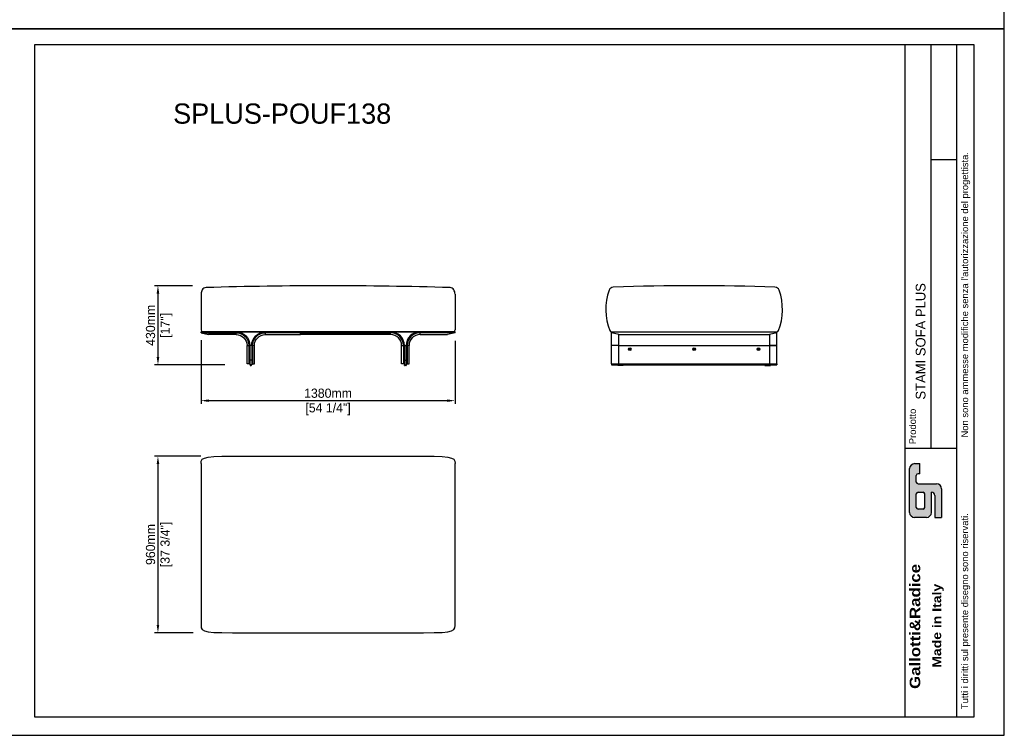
# Model space of a CAD drawing. Header units: millimetres. Extents: x 72 to 27239, y 11 to 18555.
# Tile 7 of 9: x 16455 to 21806, y 6189 to 10080. Entities that reach past the tile are written whole.
import ezdxf

# ---------------------------------------------------------------- set-up
doc = ezdxf.new("R2010")
doc.units = ezdxf.units.MM
doc.header["$LTSCALE"] = 7.5
doc.header["$PDSIZE"] = -1
doc.linetypes.add('SLD-Solid', pattern=[0])
doc.layers.get('Defpoints').update_dxf_attribs({"color": 8})
doc.layers.add('QUOTE', color=7, linetype='Continuous')
doc.styles.get("Standard").update_dxf_attribs({"font": 'GOTHIC.TTF'})
doc.dimstyles.new('Prodotti USA', dxfattribs={"dimtxt": 50, "dimasz": 42, "dimexe": 18, "dimexo": 45, "dimgap": 14, "dimtad": 1, "dimzin": 12, "dimtxsty": 'Standard', "dimcen": 2.5, "dimclrd": 252, "dimclre": 252, "dimclrt": 252, "dimadec": 0, "dimazin": 3, "dimtfac": 1, "dimtmove": 0, "dimatfit": 3, "dimfxl": 1, "dimarcsym": 0})

# ---------------------------------------------------------------- blocks, each defined once
blk = doc.blocks.new('BASE MODULARE - PIEDINO - FRONTE')
for p, q in [((0, 169), (0, 184)), ((190, 184), (0, 184)), ((540, 179), (540, 184))]:
    blk.add_line(p, q)
at = {"color": 7, "linetype": 'SLD-Solid', "lineweight": 25}
for p, q in [((0, 179), (190, 179)), ((190, 169), (0, 169)), ((350, 184), (540, 184)), ((540, 179), (350, 179)), ((350, 169), (500, 169)), ((540, 179), (500, 169)), ((250, 9), (250, 109)), ((260, 109), (260, 9)), ((265, 109), (265, 4)), ((265, 109), (275, 109)), ((275, 109), (275, 4)), ((280, 109), (280, 9)), ((290, 9), (290, 109)), ((260, 9), (250, 9)), ((265, 9), (260, 9)), ((265, 29), (275, 29)), ((265, 4), (275, 4)), ((266, 1), (266, 3.5)), ((273, 0), (267, 0)), ((274, 3.5), (274, 1)), ((275, 9), (290, 9))]:
    blk.add_line(p, q, dxfattribs=at)
at = {"color": 8, "linetype": 'SLD-Solid', "lineweight": 25}
for p, q in [((190, 169), (190, 179)), ((350, 169), (350, 179)), ((250, 109), (260, 109)), ((290, 109), (280, 109))]:
    blk.add_line(p, q, dxfattribs=at)
at = {"color": 7, "linetype": 'SLD-Solid', "lineweight": 25}
for centre, radius, start, end in [((190, 109), 75, 0, 90), ((190, 109), 70, 0, 90), ((190, 109), 60, 0, 90), ((350, 109), 75, 90, 180), ((350, 109), 70, 90, 180), ((350, 109), 60, 90, 180), ((266.5, 3.5), 0.5, 90, 180), ((267, 1), 1, 180, 270), ((273, 1), 1, 270, 0), ((273.5, 3.5), 0.5, 0, 90)]:
    blk.add_arc(centre, radius, start, end, dxfattribs=at)
blk = doc.blocks.new('A$C3c720cb4')
for p, q in [((0, 205), (0, 10)), ((1380, 205), (1380, 10)), ((10, 0), (1370, 0))]:
    blk.add_line(p, q)
for centre, radius, start, end in [((45, 205), 45, 148.9427, 180), ((27.9, 215.3), 25, 91.6755, 148.9427), ((690, -22420.6), 22670.6, 88.32449, 91.67551), ((1352.1, 215.3), 25, 31.0573, 88.3245), ((1335, 205), 45, 0, 31.0573), ((10, 10), 10, 180, 270), ((1370, 10), 10, 270, 0)]:
    blk.add_arc(centre, radius, start, end)
blk = doc.blocks.new('A$C6041a754')
at = {"color": 7, "linetype": 'SLD-Solid', "lineweight": 25}
for p, q in [((30, 109), (30, 184)), ((930, 109), (930, 184)), ((30, 9), (30, 109)), ((930, 9), (930, 109)), ((30, 9), (930, 9)), ((65, 1), (65, 3.5)), ((94, 0), (66, 0)), ((95, 3.5), (95, 1)), ((865, 3.5), (865, 1)), ((866, 0), (894, 0)), ((895, 1), (895, 3.5))]:
    blk.add_line(p, q, dxfattribs=at)
for p, q in [((30, 184), (930, 184)), ((70, 169), (30, 179)), ((31.2, 184), (928.8, 184)), ((70, 169), (890, 169)), ((930, 179), (890, 169)), ((123, 89.7), (137, 89.7)), ((123, 88.3), (137, 88.3)), ((473, 89.7), (487, 89.7)), ((473, 88.3), (487, 88.3)), ((823, 89.7), (837, 89.7)), ((823, 88.3), (837, 88.3)), ((30, 9), (30, 4)), ((30, 4), (930, 4)), ((930, 9), (930, 4))]:
    blk.add_line(p, q)
at = {"color": 8, "linetype": 'SLD-Solid', "lineweight": 25}
for p, q in [((70, 109), (70, 169)), ((890, 169), (890, 109)), ((70, 109), (30, 109)), ((70, 109), (930, 109)), ((70, 9), (70, 109)), ((70, 109), (890, 109)), ((930, 109), (890, 109)), ((890, 109), (890, 9))]:
    blk.add_line(p, q, dxfattribs=at)
for centre in [(130, 89), (480, 89), (830, 89)]:
    blk.add_circle(centre, 7)
for centre, radius, start, end in [((480, -12566), 13000, 88.06348, 91.93652), ((313.2, 305.3), 313.2, 160.4908, 201.5463), ((41.5, 401.6), 25, 91.9365, 160.4908), ((918.5, 401.6), 25, 19.5092, 88.0635), ((646.8, 305.3), 313.2, 338.4537, 19.5092), ((31.2, 194), 10, 201.5463, 270), ((928.8, 194), 10, 270, 338.4537)]:
    blk.add_arc(centre, radius, start, end)
at = {"color": 7, "linetype": 'SLD-Solid', "lineweight": 25}
for centre, radius, start, end in [((65.5, 3.5), 0.5, 90, 180), ((66, 1), 1, 180, 270), ((94, 1), 1, 270, 0), ((94.5, 3.5), 0.5, 0, 90), ((865.5, 3.5), 0.5, 90, 180), ((866, 1), 1, 180, 270), ((894, 1), 1, 270, 0), ((894.5, 3.5), 0.5, 0, 90)]:
    blk.add_arc(centre, radius, start, end, dxfattribs=at)
blk = doc.blocks.new('*D85')
at = {"layer": 'Defpoints', "color": 0, "transparency": 16777216}
for p in [(17440.4, 8383), (18820.4, 8378), (18820.4, 8008.4)]:
    blk.add_point(p, dxfattribs=at)
at = {"layer": 'QUOTE', "color": 252, "lineweight": -2, "transparency": 16777216}
for p, q in [((17440.4, 8338), (17440.4, 7990.4)), ((18820.4, 8333), (18820.4, 7990.4)), ((17482.4, 8008.4), (18778.4, 8008.4))]:
    blk.add_line(p, q, dxfattribs=at)
at = {"layer": 'QUOTE', "color": 252, "transparency": 16777216}
for points in [[(17482.4, 8015.4), (17482.4, 8001.4), (17440.4, 8008.4)], [(18778.4, 8015.4), (18778.4, 8001.4), (18820.4, 8008.4)]]:
    blk.add_solid(points, dxfattribs=at)
at = {"layer": 'QUOTE', "color": 252, "lineweight": 5, "transparency": 16777216, "char_height": 50, "attachment_point": 5}
for s, insert in [('1380mm', (18130.4, 8048.6)), ('[54 1/4"]', (18130.4, 7962))]:
    blk.add_mtext(s, dxfattribs=dict(at, insert=insert))
blk = doc.blocks.new('*D88')
at = {"layer": 'Defpoints', "color": 0, "transparency": 16777216}
for p in [(17438.9, 8633), (17206, 8203), (17613.9, 8203)]:
    blk.add_point(p, dxfattribs=at)
at = {"layer": 'QUOTE', "color": 252, "lineweight": -2, "transparency": 16777216}
for p, q in [((17393.9, 8633), (17188, 8633)), ((17206, 8591), (17206, 8245)), ((17568.9, 8203), (17188, 8203))]:
    blk.add_line(p, q, dxfattribs=at)
at = {"layer": 'QUOTE', "color": 252, "transparency": 16777216}
for points in [[(17199, 8591), (17213, 8591), (17206, 8633)], [(17199, 8245), (17213, 8245), (17206, 8203)]]:
    blk.add_solid(points, dxfattribs=at)
at = {"layer": 'QUOTE', "color": 252, "lineweight": 5, "transparency": 16777216, "char_height": 50, "attachment_point": 5, "rotation": 90}
for s, insert in [('430mm', (17165.8, 8418)), ('[17"]', (17252.4, 8418))]:
    blk.add_mtext(s, dxfattribs=dict(at, insert=insert))
blk = doc.blocks.new('*D89')
at = {"layer": 'Defpoints', "color": 0, "transparency": 16777216}
for p in [(17483.9, 7706.3), (17206, 6746.3), (17441.7, 6746.3)]:
    blk.add_point(p, dxfattribs=at)
at = {"layer": 'QUOTE', "color": 252, "lineweight": -2, "transparency": 16777216}
for p, q in [((17438.9, 7706.3), (17188, 7706.3)), ((17206, 7664.3), (17206, 6788.3)), ((17396.7, 6746.3), (17188, 6746.3))]:
    blk.add_line(p, q, dxfattribs=at)
at = {"layer": 'QUOTE', "color": 252, "transparency": 16777216}
for points in [[(17199, 7664.3), (17213, 7664.3), (17206, 7706.3)], [(17199, 6788.3), (17213, 6788.3), (17206, 6746.3)]]:
    blk.add_solid(points, dxfattribs=at)
at = {"layer": 'QUOTE', "color": 252, "lineweight": 5, "transparency": 16777216, "char_height": 50, "attachment_point": 5, "rotation": 90}
for s, insert in [('960mm', (17165.8, 7226.3)), ('[37 3/4"]', (17252.4, 7226.3))]:
    blk.add_mtext(s, dxfattribs=dict(at, insert=insert))
blk = doc.blocks.new('P138')
for p, q in [((0, 920), (0, 40)), ((1380, 40), (1380, 920))]:
    blk.add_line(p, q)
for points in [[(0, 920), (0, 960), (40, 960), (1340, 960), (1380, 960), (1380, 920)], [(0, 40), (0, 0), (40, 0), (1340, 0), (1380, 0), (1380, 40)]]:
    blk.add_open_spline(points, degree=3)

msp = doc.modelspace()

# ---------------------------------------------------------------- hatches: boundary and pattern name
h = msp.add_hatch(color=256)
h.paths.add_polyline_path([(21336.658, 7556.295, -0.41421356), (21327.51, 7565.442), (21327.51, 7602.031, -0.41421356), (21336.658, 7611.178), (21345.805, 7611.178), (21345.805, 7666.061), (21318.363, 7666.061, 0.41421356), (21290.922, 7638.619), (21290.922, 7400.794, 0.41421356), (21318.363, 7373.353), (21382.393, 7373.353, 0.41421356), (21409.834, 7400.794), (21409.834, 7510.56, -0.41421356), (21428.129, 7492.265), (21428.129, 7373.353), (21464.717, 7373.353), (21464.717, 7528.854, 0.41421356), (21437.276, 7556.295)])
h.paths.add_polyline_path([(21364.099, 7510.56, -0.41421356), (21373.246, 7501.413), (21373.246, 7428.236, -0.41421356), (21364.099, 7419.089), (21336.658, 7419.089, -0.41421356), (21327.51, 7428.236), (21327.51, 7501.413, -0.41421356), (21336.658, 7510.56)], flags=16)

# ---------------------------------------------------------------- linework, layer by layer
for p, q in [((21264.572, 9945.854), (21264.572, 7750.545)), ((21406.352, 9945.854), (21406.352, 7750.545)), ((21548.132, 7750.545), (21548.132, 9945.854)), ((21406.352, 9318.987), (21548.132, 9318.987)), ((17980.38, 8377.993), (18280.38, 8377.993)), ((21264.572, 7750.545), (21264.572, 6287.61)), ((21264.572, 7750.545), (21548.132, 7750.545)), ((21548.132, 6287.61), (21548.132, 7750.545)), ((21318.363, 7666.061), (21345.805, 7666.061)), ((21345.805, 7611.178), (21345.805, 7666.061)), ((21290.922, 7400.794), (21290.922, 7638.619)), ((21327.51, 7565.442), (21327.51, 7602.031)), ((21345.805, 7611.178), (21336.658, 7611.178)), ((21336.658, 7556.295), (21437.276, 7556.295)), ((21327.51, 7428.236), (21327.51, 7501.413)), ((21336.658, 7510.56), (21364.099, 7510.56)), ((21373.246, 7428.236), (21373.246, 7501.413)), ((21409.834, 7400.794), (21409.834, 7510.56)), ((21428.129, 7492.265), (21428.129, 7373.353)), ((21464.717, 7528.854), (21464.717, 7373.353)), ((21364.099, 7419.089), (21336.658, 7419.089)), ((21382.393, 7373.353), (21318.363, 7373.353)), ((21428.129, 7373.353), (21464.717, 7373.353))]:
    msp.add_line(p, q)
at = {"color": 251, "true_color": 0x636466}
msp.add_line((18820.38, 8382.993), (17440.38, 8382.993), dxfattribs=at)
for points in [[(16536.929, 9945.854), (21639.604, 9945.854), (21639.604, 6287.61), (16536.929, 6287.61)], [(17980.38, 8382.993), (18280.38, 8382.993), (18280.38, 8367.993), (17980.38, 8367.993)]]:
    msp.add_lwpolyline(points, close=True)
for centre, radius, start, end in [((21318.363, 7638.619), 27.441, 90, 180), ((21336.658, 7602.031), 9.147, 90, 180), ((21336.658, 7565.442), 9.147, 180, 270), ((21437.276, 7528.854), 27.441, 0, 90), ((21336.658, 7501.413), 9.147, 90, 180), ((21364.099, 7501.413), 9.147, 0, 90), ((21409.834, 7492.265), 18.294, 0, 90), ((21318.363, 7400.794), 27.441, 180, 270), ((21336.658, 7428.236), 9.147, 180, 270), ((21364.099, 7428.236), 9.147, 270, 0), ((21382.393, 7400.794), 27.441, 270, 0)]:
    msp.add_arc(centre, radius, start, end)
at = {"layer": 'Defpoints'}
for points in [[(21805.669, 10030.463), (21805.669, 13872.253), (16372.281, 13872.253), (16372.281, 10030.463)], [(21805.669, 6188.673), (21805.669, 10030.463), (16372.281, 10030.463), (16372.281, 6188.673)]]:
    msp.add_lwpolyline(points, close=True, dxfattribs=at)

# ---------------------------------------------------------------- block references
for name, p in [('A$C3c720cb4', (17440.38, 8382.993)), ('A$C6041a754', (19640.069, 8198.993)), ('BASE MODULARE - PIEDINO - FRONTE', (18280.38, 8198.993))]:
    msp.add_blockref(name, p)
at = {"xscale": -1}
msp.add_blockref('BASE MODULARE - PIEDINO - FRONTE', (17980.38, 8198.993), dxfattribs=at)
at = {"layer": 'QUOTE'}
msp.add_blockref('P138', (17440.384, 6746.319), dxfattribs=at)

# ---------------------------------------------------------------- texts
at = {"insert": (17288.494, 9624.244), "char_height": 110, "attachment_point": 1}
msp.add_mtext_dynamic_manual_height_columns('SPLUS-POUF138', width=999.6428, gutter_width=131.25, heights=[115.534], dxfattribs=at)
at = {"attachment_point": 1, "rotation": 90}
for s, insert, char_height, width in [("{\\fArial|b0|i0|c0|p34;Tutti i diritti sul presente disegno sono riservati.                             Non sono ammesse modifiche senza l'autorizzazione del progettista.}  ", (21572.551, 6331.01), 36.588472, 3614.84408), ('STAMI SOFA PLUS', (21324.327, 8014.296), 52.93471, 1940.71273), ('{\\fArial|b0|i0|c0|p34;Prodotto}', (21288.78, 7771.589), 36.58847, 199.33544), ('{\\fArial Black|b0|i0|c0|p34;Gallotti&Radice}', (21291.582, 6441.001), 57.07802, 831.47486), ('{\\fArial Black|b0|i0|c0|p34;Made in Italy}', (21414.983, 6556.172), 47.56501, 488.55108)]:
    msp.add_mtext(s, dxfattribs=dict(at, insert=insert, char_height=char_height, width=width))

# ---------------------------------------------------------------- dimensions: what is measured, and where the dimension line sits
at = {"layer": 'QUOTE', "lineweight": 5}
for base, p1, p2, picture, middle in [((17206.038, 8202.993), (17438.865, 8632.993), (17613.865, 8202.993), '*D88', (17206.038, 8417.993)), ((17206.038, 6746.319), (17483.857, 7706.319), (17441.729, 6746.319), '*D89', (17206.038, 7226.319))]:
    dim = msp.add_linear_dim(base=base, p1=p1, p2=p2, angle=90, dimstyle='Prodotti USA', override={"dimpost": 'mm\\X'}, dxfattribs=at)
    dim.commit()
    dim.dimension.update_dxf_attribs({"geometry": picture, "text_midpoint": middle})
dim = msp.add_linear_dim(base=(18820.38, 8008.375), p1=(17440.38, 8382.993), p2=(18820.38, 8377.993), dimstyle='Prodotti USA', override={"dimpost": 'mm\\X'}, dxfattribs=at)
dim.commit()
dim.dimension.update_dxf_attribs({"geometry": '*D85', "text_midpoint": (18130.38, 8008.375)})

doc.saveas('drawing.dxf')
